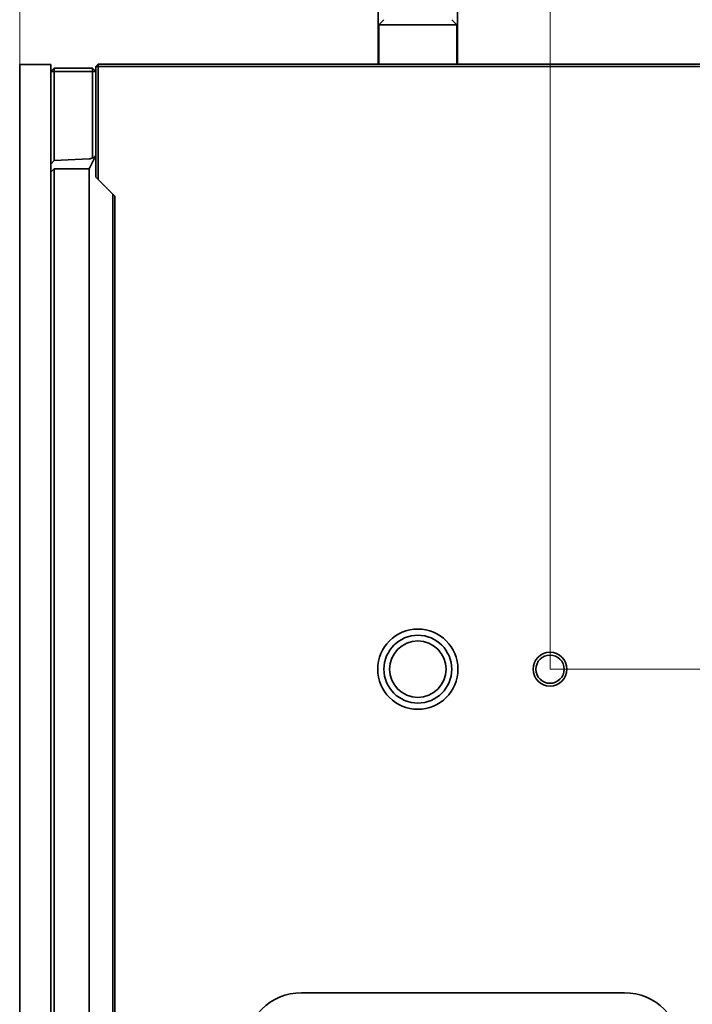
# Model space of a CAD drawing. Header units: millimetres. Extents: x 31 to 1647, y 187 to 975.
# Tile 59 of 151: x 848 to 908, y 648 to 735. Entities that reach past the tile are written whole.
import ezdxf

# ---------------------------------------------------------------- set-up
doc = ezdxf.new("R2010")
doc.units = ezdxf.units.MM
doc.layers.add('1', color=7, linetype='Continuous', true_color=0xffffff)
doc.styles.add('kanji2', font='simplex.shx', dxfattribs={"bigfont": 'bigfont.shx'})
doc.dimstyles.get("Standard").update_dxf_attribs({"dimtxt": 0.18, "dimasz": 0.18, "dimexe": 0.18, "dimexo": 0.0625, "dimgap": 0.09, "dimtad": 0, "dimtih": 1, "dimtoh": 1, "dimdec": 4, "dimzin": 0, "dimdsep": 46, "dimtxsty": 'Standard', "dimcen": 0.09, "dimadec": 0, "dimazin": 0, "dimtfac": 1, "dimtdec": 4, "dimtofl": 0, "dimtmove": 0, "dimatfit": 3, "dimfxl": 1, "dimtolj": 1, "dimtzin": 0, "dimarcsym": 0})

# ---------------------------------------------------------------- blocks, each defined once
blk = doc.blocks.new('_U1')
at = {"layer": '1', "color": 146, "lineweight": 13}
for p, q in [((848.218238, 731.329238), (848.218238, 782.407391)), ((917.168238, 725.364238), (917.168238, 782.407391)), ((848.218238, 780.407391), (851.218235, 781.211239)), ((917.168238, 780.407391), (914.168235, 781.211239)), ((848.218238, 780.407391), (917.168238, 780.407391)), ((848.218238, 780.407391), (851.218241, 779.603544)), ((917.168238, 780.407391), (914.168241, 779.603544))]:
    blk.add_line(p, q, dxfattribs=at)
at = {"layer": '1', "color": 146, "linetype": 'Continuous', "lineweight": 13, "insert": (880.327432, 780.173884), "char_height": 3, "attachment_point": 7, "line_spacing_factor": 0.63253, "style": 'kanji2'}
blk.add_mtext('\\W0.8876;69', dxfattribs=at)
blk = doc.blocks.new('_Open')
at = {"color": 0, "linetype": 'ByBlock', "lineweight": -2}
for p, q in [((-1, 0.166667), (0, 0)), ((-1, -0.166667), (0, 0)), ((0, 0), (-1, 0))]:
    blk.add_line(p, q, dxfattribs=at)
blk = doc.blocks.new('_U15')
at = {"layer": '1', "color": 146, "lineweight": 13}
for p, q in [((848.218238, 731.329238), (848.218238, 770.407391)), ((895.168238, 677.824238), (895.168238, 770.407391)), ((848.218238, 768.407391), (851.218235, 769.211239)), ((895.168238, 768.407391), (892.168235, 769.211239)), ((895.168238, 768.407391), (848.218238, 768.407391)), ((848.218238, 768.407391), (851.218241, 767.603544)), ((895.168238, 768.407391), (892.168241, 767.603544))]:
    blk.add_line(p, q, dxfattribs=at)
at = {"layer": '1', "color": 146, "linetype": 'Continuous', "lineweight": 13, "insert": (869.327432, 768.173884), "char_height": 3, "attachment_point": 7, "line_spacing_factor": 0.63253, "style": 'kanji2'}
blk.add_mtext('\\W0.8745;47', dxfattribs=at)
blk = doc.blocks.new('_U21')
at = {"layer": '1', "color": 146, "lineweight": 13}
for p, q in [((895.168238, 677.824238), (951.172046, 677.824238)), ((949.172046, 677.824238), (948.368199, 674.824235)), ((949.172046, 441.824238), (949.172046, 677.824238)), ((949.172046, 677.824238), (949.975894, 674.824241)), ((949.172046, 441.824238), (948.368199, 444.824235)), ((949.172046, 441.824238), (949.975894, 444.824241)), ((895.168238, 441.824238), (951.172046, 441.824238))]:
    blk.add_line(p, q, dxfattribs=at)
at = {"layer": '1', "color": 146, "linetype": 'Continuous', "lineweight": 13, "insert": (949.699554, 556.097028), "char_height": 3, "attachment_point": 7, "rotation": 90, "line_spacing_factor": 0.63253, "style": 'kanji2'}
blk.add_mtext('\\W0.8720;236', dxfattribs=at)

msp = doc.modelspace()

# ---------------------------------------------------------------- linework, layer by layer
at = {"layer": '1', "color": 18, "linetype": 'Continuous', "lineweight": 35}
for p, q in [((879.9682, 736.2642), (879.9682, 731.3542)), ((886.9682, 731.3542), (886.9682, 736.2642)), ((880.4682, 735.3042), (880.0182, 734.8542)), ((880.0182, 734.8542), (880.0182, 731.3541)), ((886.9182, 734.8542), (880.0182, 734.8542)), ((886.9182, 734.8542), (886.4682, 735.3042)), ((886.9182, 731.3541), (886.9182, 734.8542)), ((848.2182, 731.3292), (850.9682, 731.3292)), ((848.2182, 731.3292), (848.2182, 388.3192)), ((850.9682, 731.3292), (850.9682, 388.3192)), ((855.1682, 731.3542), (854.9682, 731.1542)), ((854.9682, 731.1542), (855.1682, 731.1542)), ((854.9682, 721.3642), (854.9682, 731.1542)), ((855.1682, 731.3542), (913.1709, 731.3542)), ((855.1682, 731.3542), (855.1682, 731.1542)), ((913.1731, 731.1542), (855.1682, 731.1542)), ((855.1682, 731.1542), (855.1682, 721.1642)), ((850.9682, 730.7142), (851.2682, 731.0142)), ((850.9682, 730.7142), (851.2682, 730.7142)), ((851.2682, 731.0142), (854.6682, 731.0142)), ((851.2682, 730.7142), (851.2682, 731.0142)), ((854.6682, 730.7142), (851.2682, 730.7142)), ((851.2682, 730.7142), (851.2682, 722.8299)), ((854.9682, 730.7142), (854.6682, 731.0142)), ((854.6682, 730.7142), (854.6682, 731.0142)), ((854.6682, 730.7142), (854.9682, 730.7142)), ((854.6682, 723.0909), (854.6682, 730.7142)), ((854.9553, 723.2884), (854.3682, 722.1142)), ((854.9682, 723.3142), (854.9553, 723.2884)), ((851.2682, 722.8299), (850.9682, 722.5146)), ((854.3708, 722.9923), (851.2682, 722.8299)), ((850.9682, 721.8146), (851.2678, 722.1142)), ((851.2678, 722.1142), (851.2678, 575.4242)), ((853.8944, 722.1142), (851.2678, 722.1142)), ((854.3682, 722.12), (854.3682, 575.4242)), ((855.1682, 721.1642), (854.9682, 721.3642)), ((856.6532, 719.6792), (855.1682, 721.1642)), ((856.4682, 577.3242), (856.4682, 719.8642)), ((856.6532, 577.5092), (856.6532, 719.6792)), ((901.7682, 649.1905), (873.1682, 649.1905))]:
    msp.add_line(p, q, dxfattribs=at)
for centre, radius in [((883.4682, 677.8242), 3.55), ((883.4682, 677.8242), 3), ((883.4682, 677.8242), 2.5), ((895.1682, 677.8242), 1.5), ((895.1682, 677.8242), 1.25)]:
    msp.add_circle(centre, radius, dxfattribs=at)
for centre, start, end in [((873.1682, 644.2218), 90, 180), ((901.7682, 644.2218), 0, 90)]:
    msp.add_arc(centre, 4.9688, start, end, dxfattribs=at)
for centre, major_axis, ratio, start_param, end_param in [((854.6005, 723.9205), (-0.1291, 0.8285), 0.514921, 3.0002003, 3.7682224), ((854.5658, 723.851), (-0.4082, -0.8164), 0.657316, 0.3568538, 0.8027742), ((853.8682, 721.6142), (-0.3627, -0.3627), 0.948965, 3.827161, 3.9008107)]:
    msp.add_ellipse(centre, major_axis=major_axis, ratio=ratio, start_param=start_param, end_param=end_param, dxfattribs=at)
msp.add_open_spline([(875.6952, 731.3545), (874.3628, 731.3539), (873.0304, 731.3539), (871.6981, 731.3545)], degree=3, dxfattribs=at)
msp.add_open_spline([(854.3682, 722.12), (854.368, 722.1215), (854.3674, 722.1245), (854.3623, 722.126), (854.3525, 722.1259), (854.3384, 722.124), (854.3199, 722.1209), (854.2916, 722.1166), (854.2448, 722.1107), (854.1788, 722.1063), (854.1033, 722.1049), (854.0211, 722.107), (853.9617, 722.1109), (853.9311, 722.1129)], degree=3, knots=[0, 0, 0, 0, 0.0515646, 0.1102996, 0.1763633, 0.249866, 0.302819, 0.3751628, 0.4998927, 0.6308451, 0.7495168, 0.8710949, 1, 1, 1, 1], dxfattribs=at)

# ---------------------------------------------------------------- dimensions: what is measured, and where the dimension line sits
at = {"layer": '1', "color": 146, "linetype": 'Continuous', "lineweight": 13}
dim = msp.add_linear_dim(base=(917.168238, 780.407391), p1=(848.218238, 731.329238), p2=(917.168238, 725.080409), dimstyle='Standard', override={"dimtxt": 3, "dimasz": 3, "dimexe": 2, "dimexo": 0, "dimgap": 0.6, "dimtad": 1, "dimtih": 1, "dimtoh": 0, "dimdec": 1, "dimlfac": 1, "dimzin": 8, "dimdsep": 46, "dimlunit": 2, "dimtxsty": 'kanji2', "dimblk1": 'Open', "dimblk2": 'Open', "dimsah": 1, "dimse1": 0, "dimse2": 0, "dimsd1": 0, "dimsd2": 0, "dimclrd": 146, "dimclre": 146, "dimclrt": 146, "dimtol": 0, "dimtm": -0.1, "dimtfac": 0.833333, "dimtdec": 2, "dimtofl": 1, "dimtmove": 0, "dimtzin": 8, "dimlwd": 13, "dimlwe": 13}, dxfattribs=at)
dim.commit()
dim.dimension.update_dxf_attribs({"geometry": '_U1', "text_midpoint": (882.693238, 780.407391), "dimtype": 160})
for base, p1, p2, angle, picture, middle in [((895.168238, 768.407391), (848.218238, 730.442182), (895.168238, 677.824238), 180, '_U15', (871.693238, 768.407391)), ((949.172, 677.8242), (895.1682, 441.8242), (895.1682, 677.8242), 90, '_U21', (949.172, 559.8242))]:
    dim = msp.add_linear_dim(base=base, p1=p1, p2=p2, angle=angle, dimstyle='Standard', override={"dimtxt": 3, "dimasz": 3, "dimexe": 2, "dimexo": 0, "dimgap": 0.6, "dimtad": 1, "dimtih": 0, "dimtoh": 0, "dimdec": 1, "dimlfac": 1, "dimzin": 8, "dimdsep": 46, "dimlunit": 2, "dimtxsty": 'kanji2', "dimblk1": 'Open', "dimblk2": 'Open', "dimsah": 1, "dimse1": 0, "dimse2": 0, "dimsd1": 0, "dimsd2": 0, "dimclrd": 146, "dimclre": 146, "dimclrt": 146, "dimtol": 0, "dimtm": -0.1, "dimtfac": 0.833333, "dimtdec": 2, "dimtofl": 1, "dimtmove": 0, "dimtzin": 8, "dimlwd": 13, "dimlwe": 13}, dxfattribs=at)
    dim.commit()
    dim.dimension.update_dxf_attribs({"geometry": picture, "text_midpoint": middle, "dimtype": 160})

doc.saveas('drawing.dxf')
